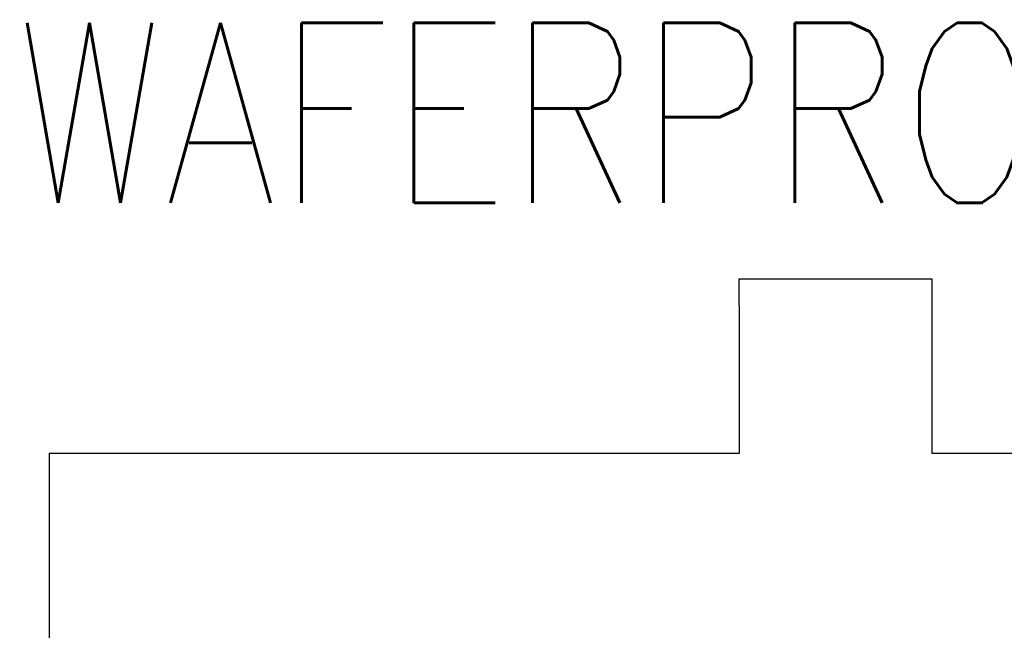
# Model space of a CAD drawing. Extents: x -1765 to 4890, y -3431 to 1272.
# Tile 19 of 111: x -1267 to -1037, y -1010 to -867. Entities that reach past the tile are written whole.
import ezdxf

# ---------------------------------------------------------------- set-up
doc = ezdxf.new("R2010")
doc.units = 0
doc.layers.get('0').update_dxf_attribs({"linetype": 'CONTINUOUS'})
doc.layers.add('1', color=7, linetype='CONTINUOUS')
doc.styles.add('CONVERTER_1', font='txt.shx', dxfattribs={"width": 0.81})

# ---------------------------------------------------------------- blocks, each defined once
blk = doc.blocks.new('CTH', base_point=(-1401.58, -1249.78))
at = {"color": 4, "linetype": 'CONTINUOUS'}
for p, q in [((-1099.24, -933.77), (-1099.24, -927.52)), ((-1099.24, -927.52), (-1054.26, -927.52)), ((-1054.26, -927.52), (-1054.26, -933.77)), ((-1099.24, -933.77), (-1099.24, -968.26)), ((-1054.26, -933.77), (-1054.26, -968.26)), ((-1260.44, -968.26), (-1260.44, -1080.59)), ((-1099.24, -968.26), (-1260.44, -968.26)), ((-999.28, -968.26), (-1054.26, -968.26))]:
    blk.add_line(p, q, dxfattribs=at)
at = {"layer": '1', "color": 7, "style": 'CONVERTER_1', "width": 0.81}
blk.add_text('WAFERPROBER', height=42, dxfattribs=at).set_placement((-1268.52, -909.75))

msp = doc.modelspace()

# ---------------------------------------------------------------- block references
msp.add_blockref('CTH', (-1401.58, -1249.78))

doc.saveas('drawing.dxf')
